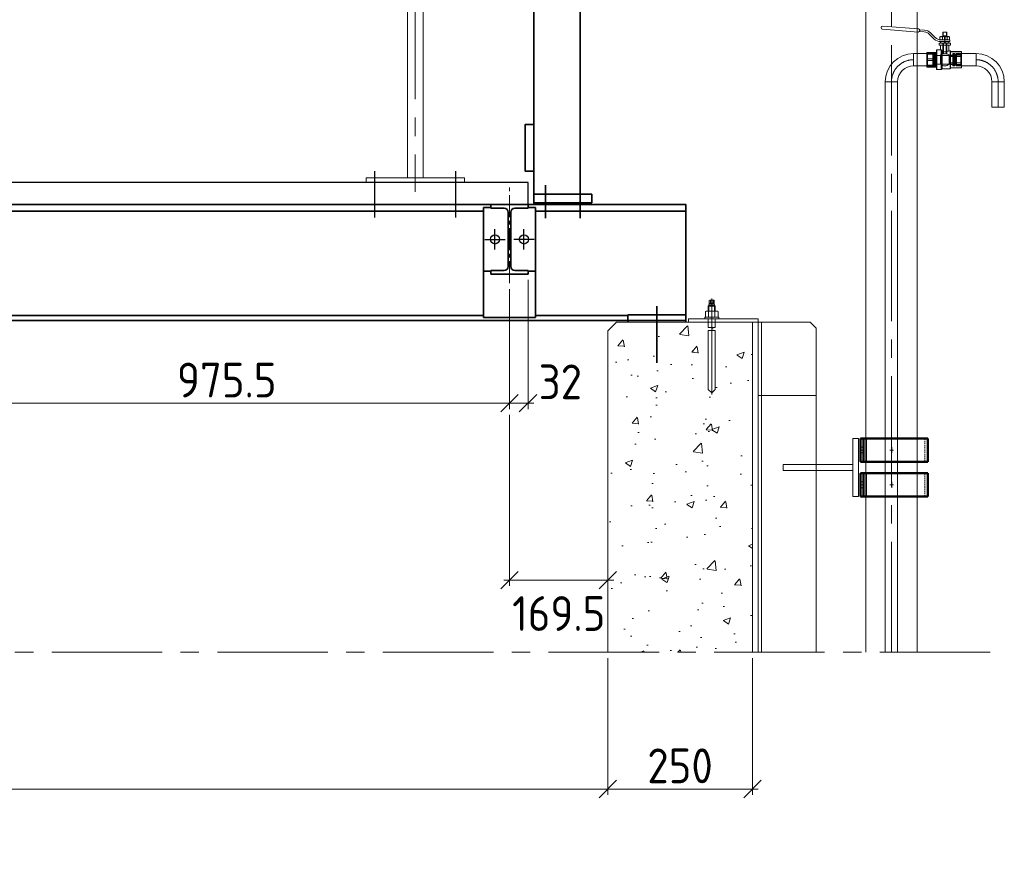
# Model space of a CAD drawing. Header units: millimetres. Extents: x 1013 to 324894, y 12445 to 193774.
# Tile 33 of 36: x 124332 to 126031, y 101024 to 102492. Entities that reach past the tile are written whole.
import ezdxf

# ---------------------------------------------------------------- set-up
doc = ezdxf.new("R2010")
doc.units = ezdxf.units.MM
doc.header["$LTSCALE"] = 10
doc.linetypes.add('CENTER2', pattern=[28.575, 19.05, -3.175, 3.175, -3.175])
doc.linetypes.add('HIDDEN2', pattern=[0.1875, 0.125, -0.0625])
for name, color, linetype, lineweight in [('18', 1, 'Continuous', 18), ('18hartlijn', 1, 'CENTER2', 18), ('25', 7, 'Continuous', 25), ('35', 2, 'Continuous', 35), ('50', 42, 'Continuous', 50), ('Bemating', 2, 'Continuous', 35), ('Beton', 143, 'Continuous', 13), ('hartkort', 12, 'CENTER2', 5), ('HIDDEN', 7, 'Continuous', 9), ('maatvoering', 1, 'Continuous', 5), ('streepkort', 253, 'HIDDEN2', 5), ('THICK', 7, 'Continuous', 9)]:
    doc.layers.add(name, color=color, linetype=linetype, lineweight=lineweight)
doc.layers.add('INSTALLATIE', color=6, linetype='Continuous')
doc.styles.add('Bersselaar', font='isocp.shx')
doc.dimstyles.new('SCH-20$0', dxfattribs={"dimscale": 20, "dimtxt": 3, "dimasz": 1.5, "dimexe": 0.5, "dimexo": 0.5, "dimgap": 0.5, "dimtad": 1, "dimdec": 0, "dimdsep": 46, "dimtxsty": 'Bersselaar', "dimblk1": 'OBLIQUE', "dimblk2": 'OBLIQUE', "dimsah": 1, "dimcen": 3.5, "dimdle": 0.5, "dimclrd": 3, "dimclre": 3, "dimclrt": 256, "dimadec": 0, "dimazin": 0, "dimtfac": 1, "dimtdec": 0, "dimtmove": 2, "dimatfit": 3, "dimldrblk": 'OBLIQUE', "dimfxl": 1, "dimtvp": 1.4, "dimtolj": 1, "dimtzin": 0, "dimlwd": 13, "dimlwe": 13, "dimarcsym": 0})

# ---------------------------------------------------------------- blocks, each defined once
blk = doc.blocks.new('101_524_dn___12_front')
at = {"layer": 'HIDDEN'}
for p, q in [((-0.5, 39.9), (-0.4, 39.8)), ((-0.4, 34.3), (-0.5, 34.2)), ((0.4, 39.8), (-0.4, 39.8)), ((-0.4, 39.8), (-0.4, 34.3)), ((0.4, 34.3), (-0.4, 34.3)), ((0, 31.2), (0, 34.2)), ((0.4, 39.8), (0.5, 39.9)), ((0.4, 34.3), (0.4, 39.8)), ((0.5, 34.2), (0.4, 34.3)), ((7.2, 34.2), (7.2, 34.2)), ((-3.6, 28.6), (-3.6, 10)), ((-2.4, 28.6), (-2.4, 24.8)), ((-2.4, 24.8), (-2.4, 10.4)), ((-0.5, 31.2), (-0.4, 31.2)), ((-0.4, 28.6), (-0.5, 28.6)), ((0.4, 31.2), (-0.4, 31.2)), ((-0.4, 31.2), (-0.4, 28.6)), ((0.4, 28.6), (-0.4, 28.6)), ((0.4, 31.2), (0.5, 31.2)), ((0.4, 28.6), (0.4, 31.2)), ((0.5, 28.6), (0.4, 28.6)), ((2.4, 24.8), (2.4, 28.6)), ((2.4, 10.4), (2.4, 24.8)), ((3.6, 10), (3.6, 28.6)), ((7.2, 31.2), (6.9, 31.2)), ((-27.9, 9.3), (-29.1, 10.5)), ((-27.9, 0), (-27.9, 9.3)), ((-17.1, 9.3), (-27.9, 9.3)), ((-27.9, -9.3), (-27.9, 0)), ((-16.5, 10.3), (-17.1, 9.3)), ((-17.1, 9.3), (-17.1, -9.3)), ((-16.5, 0), (-16.5, 10.3)), ((-16.5, -10.3), (-16.5, 0)), ((-16.1, 10.6), (-16.1, -10.6)), ((-14.6, 10.6), (-16.1, 10.6)), ((-14.6, 10.6), (-14.6, -10.6)), ((-14.1, 10.1), (-14.1, -10.1)), ((-9.6, 6.2), (-14.1, 6.2)), ((-7.6, 7.5), (-9.6, 7.5)), ((-7.6, 0), (-7.6, 7.5)), ((-7.6, -7.5), (-7.6, 7.5)), ((7.6, 7.5), (-7.6, 7.5)), ((-7.6, -7.5), (-7.6, 0)), ((3.6, 10), (-3.6, 10)), ((2.4, 10.4), (-2.4, 10.4)), ((7.6, 7.5), (7.6, 0)), ((14.4, 7.5), (7.6, 7.5)), ((7.6, 7.5), (7.6, 0)), ((7.6, 0), (7.6, -7.5)), ((7.6, -7.5), (7.6, 0)), ((15.9, 6.2), (14.4, 6.2)), ((15.9, 10.1), (15.9, -10.1)), ((16.4, 0), (16.4, 10.6)), ((17.9, 10.6), (16.4, 10.6)), ((16.4, -10.6), (16.4, 0)), ((17.9, -10.6), (17.9, 10.6)), ((18.3, 10.3), (18.3, -10.3)), ((18.9, 9.3), (18.3, 10.3)), ((18.9, 9.3), (18.9, 0)), ((29.7, 9.3), (18.9, 9.3)), ((18.9, 0), (18.9, -9.3)), ((30.9, 10.5), (29.7, 9.3)), ((29.7, 9.3), (29.7, -9.3)), ((-29.1, -10.5), (-27.9, -9.3)), ((-27.9, -9.3), (-17.1, -9.3)), ((-17.1, -9.3), (-16.5, -10.3)), ((-16.1, -10.6), (-14.6, -10.6)), ((-14.1, -6.2), (-9.6, -6.2)), ((-9.6, -7.5), (-7.6, -7.5)), ((-7.6, -7.5), (7.6, -7.5)), ((7.6, -7.5), (14.4, -7.5)), ((14.4, -6.2), (15.9, -6.2)), ((16.4, -10.6), (17.9, -10.6)), ((18.3, -10.3), (18.9, -9.3)), ((18.9, -9.3), (29.7, -9.3)), ((29.7, -9.3), (30.9, -10.5))]:
    blk.add_line(p, q, dxfattribs=at)
for centre, radius, start, end in [((-16.1, 10.1), 0.5, 90, 150), ((-14.6, 10.1), 0.5, 0, 90), ((0, 0), 10.7, 109.7568, 135.233), ((0, 0), 10.7, 103.0236, 109.7568), ((0, 0), 10.7, 70.2432, 76.9764), ((0, 0), 10.7, 44.767, 70.2432), ((16.4, 10.1), 0.5, 90, 180), ((17.9, 10.1), 0.5, 30, 90), ((-16.1, -10.1), 0.5, 210, 270), ((-14.6, -10.1), 0.5, 270, 0), ((0, 0), 10.7, 224.767, 315.233), ((16.4, -10.1), 0.5, 180, 270), ((17.9, -10.1), 0.5, 270, 330)]:
    blk.add_arc(centre, radius, start, end, dxfattribs=at)
at = {"layer": 'THICK'}
for p, q in [((35.2, 51.2), (43.4, 51.8)), ((45.6, 53.2), (107.1, 57.9)), ((107.5, 52.5), (46, 47.7)), ((-8.4, 34.2), (-8.4, 31.2)), ((0, 34.2), (-8.4, 34.2)), ((-7.2, 39.9), (-8.3, 39.3)), ((-8.3, 39.3), (-7.8, 39.5)), ((-8.3, 39.3), (-8.3, 34.9)), ((-7.8, 34.6), (-8.3, 34.9)), ((-8.3, 34.9), (-7.2, 34.2)), ((-7.8, 39.5), (-7.3, 39.7)), ((-7.4, 34.4), (-7.8, 34.6)), ((-6.9, 34.3), (-7.4, 34.4)), ((-7.3, 39.7), (-6.8, 39.9)), ((-6.2, 39.9), (-7.2, 39.9)), ((-6.4, 34.2), (-6.9, 34.3)), ((-6.8, 39.9), (-6.2, 39.9)), ((-6.2, 34.2), (-6.4, 34.2)), ((0, 39.9), (-6.2, 39.9)), ((-6.2, 39.9), (-6.1, 39.9)), ((-5.7, 34.3), (-6.2, 34.2)), ((-6.1, 39.9), (-5.6, 39.8)), ((-5.2, 34.4), (-5.7, 34.3)), ((-5.6, 39.8), (-5.1, 39.7)), ((-4.7, 34.6), (-5.2, 34.4)), ((-5.1, 39.7), (-4.6, 39.5)), ((-4.2, 34.9), (-4.7, 34.6)), ((-4.6, 39.5), (-4.2, 39.3)), ((-4.2, 39.3), (-3.1, 39.5)), ((-4.2, 39.3), (-4.2, 34.9)), ((-3.1, 34.6), (-4.2, 34.9)), ((-3.4, 47.3), (-3.6, 45.6)), ((-3.6, 45.6), (-3.6, 39.9)), ((-3.6, 45.6), (-3, 45.6)), ((-3.4, 47.3), (-2.8, 47.3)), ((-3.1, 39.5), (-1.6, 39.8)), ((-1.6, 34.3), (-3.1, 34.6)), ((-3, 45.6), (-2.9, 46.4)), ((-3, 40.9), (-3, 45.6)), ((3, 40.9), (-3, 40.9)), ((-2.9, 46.4), (-2.8, 47.3)), ((-2.8, 47.3), (2.8, 47.3)), ((-1.6, 39.8), (0, 39.9)), ((0, 34.2), (-1.6, 34.3)), ((0, 39.9), (1.1, 39.8)), ((6.2, 39.9), (0, 39.9)), ((1.1, 34.3), (0, 34.2)), ((0, 34.2), (0, 31.2)), ((0, 34.2), (6.9, 34.2)), ((1.1, 39.8), (2.7, 39.6)), ((2.7, 34.5), (1.1, 34.3)), ((2.7, 39.6), (4.2, 39.3)), ((4.2, 34.9), (2.7, 34.5)), ((3.4, 47.3), (2.8, 47.3)), ((2.8, 47.3), (2.9, 46.4)), ((2.9, 46.4), (3, 45.6)), ((3.6, 45.6), (3, 45.6)), ((3, 45.6), (3, 40.9)), ((3.6, 45.6), (3.4, 47.3)), ((3.6, 39.9), (3.6, 45.6)), ((4.2, 39.3), (4.7, 39.5)), ((4.2, 39.3), (4.2, 34.9)), ((4.6, 34.6), (4.2, 34.9)), ((5.1, 34.4), (4.6, 34.6)), ((4.7, 39.5), (5.2, 39.7)), ((5.6, 34.3), (5.1, 34.4)), ((5.2, 39.7), (5.7, 39.9)), ((6.1, 34.2), (5.6, 34.3)), ((5.7, 39.9), (6.2, 39.9)), ((6.2, 34.2), (6.1, 34.2)), ((6.2, 39.9), (6.4, 39.9)), ((7.2, 39.9), (6.2, 39.9)), ((6.8, 34.3), (6.2, 34.2)), ((6.4, 39.9), (6.9, 39.8)), ((7.3, 34.4), (6.8, 34.3)), ((6.9, 39.8), (7.4, 39.7)), ((8.3, 39.3), (7.2, 39.9)), ((7.2, 34.2), (8.3, 34.9)), ((7.8, 34.6), (7.3, 34.4)), ((7.4, 39.7), (7.8, 39.5)), ((7.8, 39.5), (8.3, 39.3)), ((8.3, 34.9), (7.8, 34.6)), ((8.3, 39.3), (8.3, 34.9)), ((16.6, 38.2), (24.7, 46.3)), ((26.8, 44.2), (18.7, 36.1)), ((43.6, 48.8), (35.4, 48.1)), ((-9.6, 28.6), (-9.6, 24.8)), ((9.6, 28.6), (-9.6, 28.6)), ((-9.6, 24.8), (9.6, 24.8)), ((-8.4, 31.2), (0, 31.2)), ((-7.2, 31.2), (-7.2, 31.1)), ((-7.2, 31.1), (-7.2, 30.8)), ((-7.2, 30.6), (-6.3, 30.8)), ((-7.2, 30.8), (-7.2, 30.6)), ((-7.2, 30.6), (-7.2, 28.6)), ((-7.2, 24.8), (-7.2, 15.5)), ((-6.3, 30.8), (-5.4, 31)), ((-5.4, 31), (-4.5, 31.2)), ((-4.5, 31.2), (-3.6, 31.2)), ((-3.6, 31.2), (-3.3, 31.2)), ((-3.3, 31.2), (-2.5, 31.2)), ((-2.5, 31.2), (-1.7, 31)), ((-1.7, 31), (-0.8, 30.8)), ((-0.8, 30.8), (0, 30.6)), ((6.9, 31.2), (0, 31.2)), ((0, 30.6), (0.9, 30.8)), ((0, 30.6), (0, 28.6)), ((0.9, 30.8), (1.8, 31)), ((1.8, 31), (2.7, 31.2)), ((2.7, 31.2), (3.6, 31.2)), ((3.6, 31.2), (3.9, 31.2)), ((3.9, 31.2), (4.7, 31.2)), ((4.7, 31.2), (5.5, 31)), ((5.5, 31), (6.4, 30.8)), ((6.4, 30.8), (7.2, 30.6)), ((6.8, 17.1), (6.5, 17)), ((7.1, 17.2), (6.8, 17.1)), ((7.2, 17.2), (7.1, 17.2)), ((7.2, 31.1), (7.2, 31.2)), ((7.2, 30.8), (7.2, 31.1)), ((7.2, 30.6), (7.2, 30.8)), ((7.2, 30.6), (7.2, 28.6)), ((7.2, 17.2), (7.2, 24.8)), ((13.8, 17.2), (7.2, 17.2)), ((9.6, 24.8), (9.6, 28.6)), ((13.8, -17.2), (13.8, 17.2)), ((-28.8, 13.9), (-29.1, 12.7)), ((-29.1, 12.7), (-29.1, 11)), ((-29.1, 11), (-29, 12.4)), ((-29.1, 0), (-29.1, 11)), ((-29, 9.6), (-29.1, 11)), ((-29.1, 0), (-29, 2.7)), ((-29.1, -11), (-29.1, 0)), ((-29, -2.9), (-29.1, 0)), ((-29, 12.4), (-28.8, 13.8)), ((-28.8, 8.1), (-29, 9.6)), ((-29, 2.7), (-28.8, 5.5)), ((-28.8, 13.9), (-28.8, 13.8)), ((-9.6, 13.9), (-28.8, 13.9)), ((-28.8, 13.8), (-9.6, 13.8)), ((-28.8, 5.7), (-28.8, 8.1)), ((-9.6, 8.1), (-28.8, 8.1)), ((-28.8, 5.5), (-28.8, 5.7)), ((-28.8, 5.7), (-9.6, 5.7)), ((-9.6, 14.9), (-9.6, 0)), ((-9.6, -14.9), (-9.6, 0)), ((-9, 15.5), (-9, 0)), ((-7.2, 15.5), (-9, 15.5)), ((-7.2, 15.5), (-7.2, 15.5)), ((-7, 15.5), (-7.2, 15.5)), ((-7.2, 15.5), (-7.2, 15.5)), ((-7.2, 15.5), (-7.2, 15.5)), ((-6.8, 15.4), (-7, 15.5)), ((-6.5, 15.2), (-6.8, 15.4)), ((-6.1, 15), (-6.5, 15.2)), ((-5.4, 14.8), (-6.1, 15)), ((-4.5, 14.5), (-5.4, 14.8)), ((-3.6, 14.2), (-4.5, 14.5)), ((-2.6, 14), (-3.6, 14.2)), ((-1.6, 13.8), (-2.6, 14)), ((-0.5, 13.8), (-1.6, 13.8)), ((0.7, 13.8), (-0.5, 13.8)), ((1.9, 13.9), (0.7, 13.8)), ((2.7, 14), (1.9, 13.9)), ((3.4, 14.2), (2.7, 14)), ((4.2, 14.4), (3.4, 14.2)), ((4.8, 14.6), (4.2, 14.4)), ((5.4, 15.7), (4.8, 14.6)), ((4.8, 14.6), (4.8, -15.5)), ((6, 16.8), (5.4, 15.7)), ((6.5, 17), (6, 16.8)), ((6, 16.8), (6, -17.2)), ((14.4, 16.6), (14.4, -16.6)), ((30.6, 12.7), (14.4, 12.7)), ((14.4, 11.3), (30.6, 11.3)), ((30.6, 1.4), (14.4, 1.4)), ((30.6, 12.7), (30.6, 11.3)), ((30.8, 12.7), (30.6, 12.7)), ((30.6, 12.7), (30.6, 12.7)), ((30.6, 11.3), (30.8, 8.8)), ((30.8, 3.9), (30.6, 1.4)), ((30.6, 1.4), (30.6, -1.4)), ((30.9, 12.7), (30.8, 12.7)), ((30.8, 8.8), (30.9, 6.3)), ((30.9, 6.3), (30.8, 3.9)), ((30.9, 12.7), (30.9, 6.3)), ((30.9, 6.3), (30.9, -6.3)), ((-29.1, -11), (-29, -9.6)), ((-29, -12.4), (-29.1, -11)), ((-29.1, -12.7), (-29.1, -11)), ((-29.1, -12.7), (-28.8, -13.9)), ((-28.8, -5.7), (-29, -2.9)), ((-29, -9.6), (-28.8, -8.1)), ((-28.8, -13.8), (-29, -12.4)), ((-28.8, -8.1), (-28.8, -5.7)), ((-9.6, -5.7), (-28.8, -5.7)), ((-28.8, -8.1), (-9.6, -8.1)), ((-9.6, -13.8), (-28.8, -13.8)), ((-28.8, -13.9), (-28.8, -13.8)), ((-28.8, -13.9), (-9.6, -13.9)), ((-9, -15.5), (-9, 0)), ((-9, -15.5), (4.8, -15.5)), ((4.8, -15.5), (6, -17.2)), ((14.4, -1.4), (30.6, -1.4)), ((30.6, -11.3), (14.4, -11.3)), ((14.4, -12.7), (30.6, -12.7)), ((30.6, -1.4), (30.8, -3.9)), ((30.8, -8.8), (30.6, -11.3)), ((30.6, -11.3), (30.6, -12.7)), ((30.6, -12.7), (30.6, -12.7)), ((30.6, -12.7), (30.8, -12.7)), ((30.8, -3.9), (30.9, -6.3)), ((30.9, -6.3), (30.8, -8.8)), ((30.8, -12.7), (30.9, -12.7)), ((30.9, -12.7), (30.9, -6.3)), ((6, -17.2), (13.8, -17.2))]:
    blk.add_line(p, q, dxfattribs=at)
for centre, radius, start, end in [((36.4, 34.6), 16.6, 94.3796, 135), ((45.8, 50.5), 2.72, 94.3796, 274.3796), ((107.3, 55.2), 2.72, 274.3796, 94.3796), ((6.9, 47.8), 13.6, 270, 315), ((6.9, 47.8), 16.6, 270, 315), ((36.4, 34.6), 13.6, 94.3796, 135), ((13.8, 16.6), 0.6, 0, 90), ((-9, 14.9), 0.6, 90, 180), ((-9, -14.9), 0.6, 180, 270), ((13.8, -16.6), 0.6, 270, 0)]:
    blk.add_arc(centre, radius, start, end, dxfattribs=at)
blk = doc.blocks.new('Hamos kapbeugel type 1602 nw 114.3 40x5 zaz')
at = {"layer": '25', "ltscale": 2}
blk.add_line((-43.9, 20), (-43.9, -20), dxfattribs=at)
at = {"layer": '50', "ltscale": 2}
for p, q in [((-53.9, 20), (-53.9, -20)), ((-53.9, 20), (62.2, 20)), ((-48.9, 20), (-48.9, -20)), ((62.2, 20), (62.2, -20)), ((62.2, -20), (-53.9, -20))]:
    blk.add_line(p, q, dxfattribs=at)
at = {"layer": 'hartkort', "ltscale": 2}
blk.add_line((-47.3, 0), (-55.6, 0), dxfattribs=at)
at = {"layer": 'hartkort', "ltscale": 20}
for p, q in [((-3.3, 0), (3.3, 0)), ((0, 5), (0, -5))]:
    blk.add_line(p, q, dxfattribs=at)
at = {"layer": 'streepkort', "ltscale": 2}
for p, q in [((57.1, 20), (57.1, -20)), ((-48.9, 5), (-53.9, 5)), ((-48.9, -5), (-53.9, -5))]:
    blk.add_line(p, q, dxfattribs=at)
blk = doc.blocks.new('IPE120-d')
at = {"layer": '35'}
for p, q in [((-32, 0), (0, 0)), ((-32, -6.3), (-32, 0)), ((32, 0), (0, 0)), ((32, -6.3), (32, 0)), ((-9.2, -6.3), (-32, -6.3)), ((-2.2, -60), (-2.2, -13.3)), ((2.2, -60), (2.2, -13.3)), ((9.2, -6.3), (32, -6.3)), ((-2.2, -60), (-2.2, -106.7)), ((2.2, -60), (2.2, -106.7)), ((-9.2, -113.7), (-32, -113.7)), ((-32, -113.7), (-32, -120)), ((9.2, -113.7), (32, -113.7)), ((32, -113.7), (32, -120)), ((-32, -120), (0, -120)), ((32, -120), (0, -120))]:
    blk.add_line(p, q, dxfattribs=at)
for centre, start, end in [((-9.2, -13.3), 0, 90), ((9.2, -13.3), 90, 180), ((-9.2, -106.7), 270, 0), ((9.2, -106.7), 180, 270)]:
    blk.add_arc(centre, 7, start, end, dxfattribs=at)
blk = doc.blocks.new('_Oblique')
at = {"color": 0, "lineweight": -2}
blk.add_line((-0.5, -0.5), (0.5, 0.5), dxfattribs=at)
blk = doc.blocks.new('*D734')
at = {"layer": 'Bemating', "color": 3, "lineweight": 13}
for p, q in [((125209, 102042.5), (125209, 101819.7)), ((125177, 102026.7), (125177, 101819.7)), ((125167, 101829.7), (125219, 101829.7))]:
    blk.add_line(p, q, dxfattribs=at)
at = {"layer": 'Defpoints', "color": 0}
for p in [(125209, 102052.5), (125177, 102036.7), (125209, 101829.7)]:
    blk.add_point(p, dxfattribs=at)
at = {"layer": 'Bemating', "color": 3, "lineweight": 13, "xscale": 30, "yscale": 30, "zscale": 30, "rotation": 180}
blk.add_blockref('_Oblique', (125177, 101829.7), dxfattribs=at)
at = {"layer": 'Bemating', "color": 3, "lineweight": 13, "xscale": 30, "yscale": 30, "zscale": 30}
blk.add_blockref('_Oblique', (125209, 101829.7), dxfattribs=at)
at = {"layer": 'Bemating', "insert": (125264.8, 101866.6), "char_height": 60, "attachment_point": 5, "style": 'Bersselaar'}
blk.add_mtext('\\A1;32', dxfattribs=at)
blk = doc.blocks.new('*D735')
at = {"layer": 'Bemating', "color": 3, "lineweight": 13}
for p, q in [((124201.5, 101913.2), (124201.5, 101819.7)), ((125177, 101913.2), (125177, 101819.7)), ((124191.5, 101829.7), (125187, 101829.7))]:
    blk.add_line(p, q, dxfattribs=at)
at = {"layer": 'Defpoints', "color": 0}
for p in [(124201.5, 101923.2), (125177, 101923.2), (125177, 101829.7)]:
    blk.add_point(p, dxfattribs=at)
at = {"layer": 'Bemating', "color": 3, "lineweight": 13, "xscale": 30, "yscale": 30, "zscale": 30, "rotation": 180}
blk.add_blockref('_Oblique', (124201.5, 101829.7), dxfattribs=at)
at = {"layer": 'Bemating', "color": 3, "lineweight": 13, "xscale": 30, "yscale": 30, "zscale": 30}
blk.add_blockref('_Oblique', (125177, 101829.7), dxfattribs=at)
at = {"layer": 'Bemating', "insert": (124689.2, 101869.7), "char_height": 60, "attachment_point": 5, "style": 'Bersselaar'}
blk.add_mtext('\\A1;975.5', dxfattribs=at)
blk = doc.blocks.new('*D740')
at = {"layer": 'Bemating', "color": 3, "lineweight": 13}
for p, q in [((125177, 101809.7), (125177, 101514.5)), ((125346.9, 101809.7), (125346.9, 101514.5)), ((125356.9, 101524.5), (125167, 101524.5))]:
    blk.add_line(p, q, dxfattribs=at)
at = {"layer": 'Defpoints', "color": 0}
for p in [(125177, 101819.7), (125346.9, 101819.7), (125177, 101524.5)]:
    blk.add_point(p, dxfattribs=at)
at = {"layer": 'Bemating', "color": 3, "lineweight": 13, "xscale": 30, "yscale": 30, "zscale": 30, "rotation": 180}
blk.add_blockref('_Oblique', (125177, 101524.5), dxfattribs=at)
at = {"layer": 'Bemating', "color": 3, "lineweight": 13, "xscale": 30, "yscale": 30, "zscale": 30}
blk.add_blockref('_Oblique', (125346.9, 101524.5), dxfattribs=at)
at = {"layer": 'Bemating', "insert": (125262, 101466.8), "char_height": 60, "attachment_point": 5, "style": 'Bersselaar'}
blk.add_mtext('\\A1;169.5', dxfattribs=at)
blk = doc.blocks.new('*D742')
at = {"layer": 'Bemating', "color": 3, "lineweight": 13}
for p, q in [((118996.1, 101389.9), (118996.1, 101153.9)), ((125346.5, 101389.9), (125346.5, 101153.9)), ((118986.1, 101163.9), (125356.5, 101163.9))]:
    blk.add_line(p, q, dxfattribs=at)
at = {"layer": 'Defpoints', "color": 0}
for p in [(118996.1, 101399.9), (125346.5, 101399.9), (125346.5, 101163.9)]:
    blk.add_point(p, dxfattribs=at)
at = {"layer": 'Bemating', "color": 3, "lineweight": 13, "xscale": 30, "yscale": 30, "zscale": 30, "rotation": 180}
blk.add_blockref('_Oblique', (118996.1, 101163.9), dxfattribs=at)
at = {"layer": 'Bemating', "color": 3, "lineweight": 13, "xscale": 30, "yscale": 30, "zscale": 30}
blk.add_blockref('_Oblique', (125346.5, 101163.9), dxfattribs=at)
at = {"layer": 'Bemating', "insert": (122171.3, 101212.4), "char_height": 60, "attachment_point": 5, "style": 'Bersselaar'}
blk.add_mtext('\\A1;dagmaat beton = 6350', dxfattribs=at)
blk = doc.blocks.new('*D743')
at = {"layer": 'Bemating', "color": 3, "lineweight": 13}
for p, q in [((125346.5, 101389.9), (125346.5, 101153.9)), ((125596.1, 101389.9), (125596.1, 101153.9)), ((125336.5, 101163.9), (125606.1, 101163.9))]:
    blk.add_line(p, q, dxfattribs=at)
at = {"layer": 'Defpoints', "color": 0}
for p in [(125346.5, 101399.9), (125596.1, 101399.9), (125596.1, 101163.9)]:
    blk.add_point(p, dxfattribs=at)
at = {"layer": 'Bemating', "color": 3, "lineweight": 13, "xscale": 30, "yscale": 30, "zscale": 30, "rotation": 180}
blk.add_blockref('_Oblique', (125346.5, 101163.9), dxfattribs=at)
at = {"layer": 'Bemating', "color": 3, "lineweight": 13, "xscale": 30, "yscale": 30, "zscale": 30}
blk.add_blockref('_Oblique', (125596.1, 101163.9), dxfattribs=at)
at = {"layer": 'Bemating', "insert": (125471.3, 101203.9), "char_height": 60, "attachment_point": 5, "style": 'Bersselaar'}
blk.add_mtext('\\A1;250', dxfattribs=at)

msp = doc.modelspace()

# ---------------------------------------------------------------- hatches: boundary and pattern name
at = {"layer": 'Beton'}
h = msp.add_hatch(dxfattribs=at)
h.set_pattern_fill('AR-CONC', color=256, scale=0.7, style=0)
h.set_pattern_definition([(50, (0, 0), (127.52927, -11.15736), [13.335, -146.685]), (355, (0, 0), (-24.66998, 133.73965), [10.668, -117.348]), (100.451, (10.63, -0.93), (102.85975, 122.58168), [11.333, -124.663]), (46.1842, (0, 35.56), (189.75533, -29.42963), [20.0025, -220.0275]), (96.6356, (15.81, 33.1), (166.18296, 173.19789), [16.9995, -186.9945]), (351.184, (0, 35.56), (166.18322, 173.19758), [16.002, -176.022]), (21, (17.78, 26.67), (106.130416, -71.58586), [13.335, -146.685]), (326, (17.78, 26.67), (43.26142, 128.93158), [10.668, -117.348]), (71.4514, (26.62, 20.7), (149.39154, 57.346), [11.333, -124.663]), (37.5, (0, 0), (2.162022, 59.188527), [0, -115.9256, 0, -119.126, 0, -117.7925]), (7.5, (0, 0), (46.773764, 70.126402), [0, -67.9196, 0, -113.2586, 0, -44.8945]), (327.5, (-39.65, 0), (94.913417, -4.010121), [0, -44.45, 0, -138.684, 0, -184.023]), (317.5, (-57.43, 0), (103.690427, 17.798544), [0, -57.785, 0, -92.1004, 0, -130.683])])
h.paths.add_polyline_path([(125596.077, 101399.931), (125596.077, 101969.502), (125532.077, 101969.502), (125532.077, 101960.502), (125526.077, 101960.502), (125526.077, 101955.502), (125532.077, 101955.502), (125532.077, 101853.502), (125526.077, 101847.502), (125520.077, 101853.502), (125520.077, 101955.502), (125526.077, 101955.502), (125526.077, 101960.502), (125520.077, 101960.502), (125520.077, 101969.502), (125486.077, 101969.502), (125361.495, 101969.502), (125346.495, 101954.502), (125346.495, 101399.931)])

# ---------------------------------------------------------------- linework, layer by layer
at = {"layer": '18'}
for p, q in [((125791.627, 102733.002), (125791.627, 101399.931)), ((125880.527, 101399.931), (125880.527, 102733.002)), ((125001.127, 102623.752), (125001.127, 102218.502)), ((125028.027, 102218.502), (125028.027, 102623.752)), ((125846.747, 102384.502), (125825.407, 102384.502)), ((125825.407, 102384.502), (125825.407, 101399.931)), ((125846.747, 102384.502), (125846.747, 101399.931)), ((126009.407, 102384.502), (126009.407, 102340.576)), ((126030.747, 102384.502), (126009.407, 102384.502)), ((126030.747, 102384.502), (126030.747, 102340.576)), ((126030.747, 102340.576), (126009.407, 102340.576)), ((124929.577, 102210.502), (124929.577, 102218.502)), ((124929.577, 102218.502), (125099.577, 102218.502)), ((125099.577, 102218.502), (125099.577, 102210.502)), ((125099.577, 102210.502), (124929.577, 102210.502)), ((125520.077, 101997.429), (125521.15, 101998.502)), ((125520.077, 101997.429), (125520.077, 101988.802)), ((125520.077, 101997.429), (125532.077, 101997.429)), ((125521.15, 101998.502), (125521.747, 102002.502)), ((125521.15, 101998.502), (125521.15, 101988.802)), ((125531.004, 101998.502), (125521.15, 101998.502)), ((125530.706, 102000.502), (125521.449, 102000.502)), ((125521.747, 102002.502), (125521.747, 102007.106)), ((125530.407, 102002.502), (125521.747, 102002.502)), ((125529.325, 102007.509), (125522.83, 102007.509)), ((125523.912, 102002.502), (125523.912, 102007.106)), ((125528.242, 102002.502), (125528.242, 102007.106)), ((125530.407, 102002.502), (125530.407, 102007.106)), ((125531.004, 101998.502), (125530.407, 102002.502)), ((125531.004, 101988.802), (125531.004, 101998.502)), ((125531.004, 101998.502), (125532.077, 101997.429)), ((125532.077, 101997.429), (125532.077, 101988.802)), ((125538.077, 101978.002), (125514.077, 101978.002)), ((125514.077, 101978.002), (125514.077, 101975.502)), ((125515.108, 101987.861), (125515.108, 101978.943)), ((125517.85, 101988.802), (125534.304, 101988.802)), ((125517.85, 101978.002), (125534.304, 101978.002)), ((125520.592, 101987.861), (125520.592, 101978.943)), ((125531.562, 101987.861), (125531.562, 101978.943)), ((125537.047, 101987.861), (125537.047, 101978.943)), ((125538.077, 101975.502), (125538.077, 101978.002)), ((125361.495, 101969.502), (125346.495, 101954.502)), ((125596.077, 101969.502), (125361.495, 101969.502)), ((125514.077, 101975.502), (125538.077, 101975.502)), ((125520.077, 101975.502), (125520.077, 101960.502)), ((125532.077, 101960.502), (125520.077, 101960.502)), ((125532.077, 101975.502), (125532.077, 101960.502)), ((125596.077, 101399.931), (125596.077, 101969.502)), ((125606.077, 101969.502), (125606.077, 101399.931)), ((125696.077, 101969.502), (125606.077, 101969.502)), ((125612.077, 101969.502), (125612.077, 101399.931)), ((125706.077, 101959.502), (125696.077, 101969.502)), ((125346.495, 101954.502), (125346.495, 101399.931)), ((125520.077, 101955.502), (125520.077, 101853.502)), ((125532.077, 101955.502), (125520.077, 101955.502)), ((125532.077, 101955.502), (125532.077, 101853.502)), ((125706.077, 101959.502), (125706.077, 101399.931)), ((125526.077, 101847.502), (125520.077, 101853.502)), ((125525.004, 101848.575), (125527.15, 101848.575)), ((125526.077, 101847.502), (125532.077, 101853.502)), ((125606.077, 101843.254), (125706.077, 101843.254))]:
    msp.add_line(p, q, dxfattribs=at)
for points in [[(125874.177, 102433.102), (125908.177, 102433.102), (125909.177, 102432.102), (125909.177, 102413.102), (125908.177, 102412.102), (125874.177, 102412.102)], [(125981.977, 102433.102), (125947.977, 102433.102), (125946.977, 102432.102), (125946.977, 102413.102), (125947.977, 102412.102), (125981.977, 102412.102)], [(125606.077, 101975.502), (125606.077, 101969.502), (125486.077, 101969.502), (125486.077, 101975.502)], [(125779.364, 101668.808), (125779.388, 101768.831), (125769.388, 101768.831), (125769.364, 101668.808)], [(125769.376, 101723.819), (125649.239, 101723.819), (125649.239, 101713.819), (125769.376, 101713.819)]]:
    msp.add_lwpolyline(points, close=True, dxfattribs=at)
for centre, radius, start, end in [((125874.177, 102384.502), 48.77, 90, 180), ((125981.977, 102384.502), 48.77, 0, 90), ((125874.177, 102384.502), 27.43, 90, 180), ((125981.977, 102384.502), 27.43, 0, 90), ((125522.83, 102005.856), 1.653, 49.088497, 130.911503), ((125526.077, 102001.401), 6.101, 69.215665, 110.784335), ((125529.325, 102005.856), 1.653, 49.088497, 130.911503), ((125517.85, 101984.335), 4.467, 52.121121, 127.878879), ((125517.85, 101982.468), 4.467, 232.121121, 307.878879), ((125526.077, 101972.347), 16.454, 70.528779, 109.471221), ((125526.077, 101994.456), 16.454, 250.528779, 289.471221), ((125534.304, 101984.335), 4.467, 52.121121, 127.878879), ((125534.304, 101982.468), 4.467, 232.121121, 307.878879)]:
    msp.add_arc(centre, radius, start, end, dxfattribs=at)
at = {"layer": '18', "extrusion": (0, 0, -1)}
for centre, major_axis, ratio, start_param, end_param in [((125522.83, 102002.502), (0.249, 1.997), 0.53500095, 1.504208, 4.64580065), ((125526.077, 102002.502), (2.139, 0.37), 0.91974177, 0.18568555, 3.3272782), ((125529.325, 102002.502), (-0.249, 1.997), 0.53500095, 1.63738465, 4.77897731)]:
    msp.add_ellipse(centre, major_axis=major_axis, ratio=ratio, start_param=start_param, end_param=end_param, dxfattribs=at)
at = {"layer": '18hartlijn'}
for p, q in [((125014.577, 103116.348), (125014.577, 102194.765)), ((125836.077, 101399.931), (125836.077, 102733.002)), ((126006.527, 101399.931), (118140.9, 101399.931))]:
    msp.add_line(p, q, dxfattribs=at)
at = {"layer": '18hartlijn', "ltscale": 0.2}
msp.add_line((125176.995, 102036.668), (125176.995, 102203.174), dxfattribs=at)
at = {"layer": '25', "ltscale": 20}
for p, q in [((125908.177, 102412.102), (125908.177, 102433.102)), ((125947.977, 102412.102), (125947.977, 102433.102))]:
    msp.add_line(p, q, dxfattribs=at)
at = {"layer": '25', "color": 3}
for p, q in [((125151.995, 102095.002), (125151.995, 102130.002)), ((125201.995, 102095.002), (125201.995, 102130.002)), ((125134.495, 102112.502), (125169.495, 102112.502)), ((125219.495, 102112.502), (125184.495, 102112.502))]:
    msp.add_line(p, q, dxfattribs=at)
at = {"layer": '25'}
msp.add_lwpolyline([(124208.995, 102172.502), (125208.995, 102172.502), (125208.995, 102210.502), (124208.995, 102210.502)], close=True, dxfattribs=at)
for centre in [(125151.995, 102112.502), (125201.995, 102112.502)]:
    msp.add_circle(centre, 8, dxfattribs=at)
at = {"layer": '35'}
for p, q in [((125144.995, 102167.502), (125131.995, 102167.502)), ((125131.995, 102057.502), (125131.995, 102167.502)), ((125208.995, 102167.502), (125221.995, 102167.502)), ((125221.995, 102057.502), (125221.995, 102167.502)), ((125131.995, 102161.002), (124246.495, 102161.002)), ((125481.495, 102161.002), (125221.995, 102161.002)), ((125144.995, 102057.502), (125131.995, 102057.502)), ((125131.995, 102057.502), (125131.995, 101977.502)), ((125208.995, 102057.502), (125221.995, 102057.502)), ((125221.995, 102057.502), (125221.995, 101977.502)), ((125431.495, 101997.491), (125431.495, 101899.499)), ((125131.995, 101981.002), (124246.495, 101981.002)), ((125221.995, 101977.502), (125131.995, 101977.502)), ((125381.495, 101981.002), (125221.995, 101981.002)), ((125381.495, 101982.502), (125381.495, 101972.502)), ((125381.495, 101982.502), (125481.495, 101982.502)), ((125381.495, 101972.502), (125381.495, 101969.502)), ((125481.495, 101972.502), (125481.495, 101969.502))]:
    msp.add_line(p, q, dxfattribs=at)
for points in [[(125218.995, 102230.502), (125203.995, 102230.502), (125203.995, 102310.502), (125218.995, 102310.502)], [(125481.495, 101972.502), (118861.495, 101972.502), (118861.495, 102172.502), (125481.495, 102172.502)]]:
    msp.add_lwpolyline(points, close=True, dxfattribs=at)
at = {"layer": 'Bemating'}
for p, q in [((125298.995, 102190.502), (125298.995, 103260.502)), ((125218.995, 102190.502), (125218.995, 102738.002)), ((125238.995, 102205.829), (125238.995, 102149.378)), ((125298.995, 102205.829), (125298.995, 102149.378))]:
    msp.add_line(p, q, dxfattribs=at)
msp.add_lwpolyline([(125318.995, 102175.502), (125218.995, 102175.502), (125218.995, 102190.502), (125318.995, 102190.502)], close=True, dxfattribs=at)
at = {"layer": 'hartkort', "ltscale": 25}
msp.add_line((126020.077, 102340.576), (126020.077, 102384.502), dxfattribs=at)
at = {"layer": 'hartkort'}
msp.add_line((125526.077, 101844.502), (125526.077, 102010.502), dxfattribs=at)
at = {"layer": 'hartkort', "ltscale": 20}
msp.add_line((125526.077, 102005.001), (125526.077, 101946.002), dxfattribs=at)
at = {"layer": 'hartkort', "ltscale": 25}
for centre, start, end in [((125874.177, 102384.502), 90, 180), ((125981.977, 102384.502), 0, 90)]:
    msp.add_arc(centre, 38.1, start, end, dxfattribs=at)
at = {"layer": 'INSTALLATIE', "color": 1, "linetype": 'CENTER2'}
for p, q in [((124944.577, 102150.502), (124944.577, 102230.502)), ((125084.577, 102150.502), (125084.577, 102230.502))]:
    msp.add_line(p, q, dxfattribs=at)

# ---------------------------------------------------------------- block references
at = {"layer": '18'}
for p in [(125836.538, 101748.831), (125836.514, 101688.808)]:
    msp.add_blockref('Hamos kapbeugel type 1602 nw 114.3 40x5 zaz', p, dxfattribs=at)
at = {"layer": '25', "xscale": -1}
msp.add_blockref('IPE120-d', (125176.995, 102172.502), dxfattribs=at)
at = {"layer": 'maatvoering', "ltscale": 25, "xscale": -1}
msp.add_blockref('101_524_dn___12_front', (125928.077, 102422.602), dxfattribs=at)

# ---------------------------------------------------------------- dimensions: what is measured, and where the dimension line sits
at = {"layer": 'Bemating'}
dim = msp.add_linear_dim(base=(125208.995, 101829.729), p1=(125176.995, 102036.668), p2=(125208.995, 102052.502), dimstyle='SCH-20$0', dxfattribs=at)
dim.commit()
dim.dimension.update_dxf_attribs({"geometry": '*D734', "text_midpoint": (125264.801, 101866.557), "dimtype": 160})
dim = msp.add_linear_dim(base=(125176.995, 101829.729), p1=(124201.495, 101923.198), p2=(125176.995, 101923.198), dimstyle='SCH-20$0', override={"dimdec": 1}, dxfattribs=at)
dim.commit()
dim.dimension.update_dxf_attribs({"geometry": '*D735', "text_midpoint": (124689.245, 101869.729)})
dim = msp.add_linear_dim(base=(125176.995, 101524.47), p1=(125346.914, 101819.729), p2=(125176.995, 101819.729), angle=180, text='169.5', dimstyle='SCH-20$0', override={"dimdec": 1}, dxfattribs=at)
dim.commit()
dim.dimension.update_dxf_attribs({"geometry": '*D740', "text_midpoint": (125261.954, 101466.776), "dimtype": 160})
dim = msp.add_linear_dim(base=(125346.495, 101163.861), p1=(118996.077, 101399.931), p2=(125346.495, 101399.931), text='dagmaat beton = <>', dimstyle='SCH-20$0', dxfattribs=at)
dim.commit()
dim.dimension.update_dxf_attribs({"geometry": '*D742', "text_midpoint": (122171.286, 101212.449)})
dim = msp.add_linear_dim(base=(125596.077, 101163.861), p1=(125346.495, 101399.931), p2=(125596.077, 101399.931), dimstyle='SCH-20$0', dxfattribs=at)
dim.commit()
dim.dimension.update_dxf_attribs({"geometry": '*D743', "text_midpoint": (125471.286, 101203.867)})

doc.saveas('drawing.dxf')
